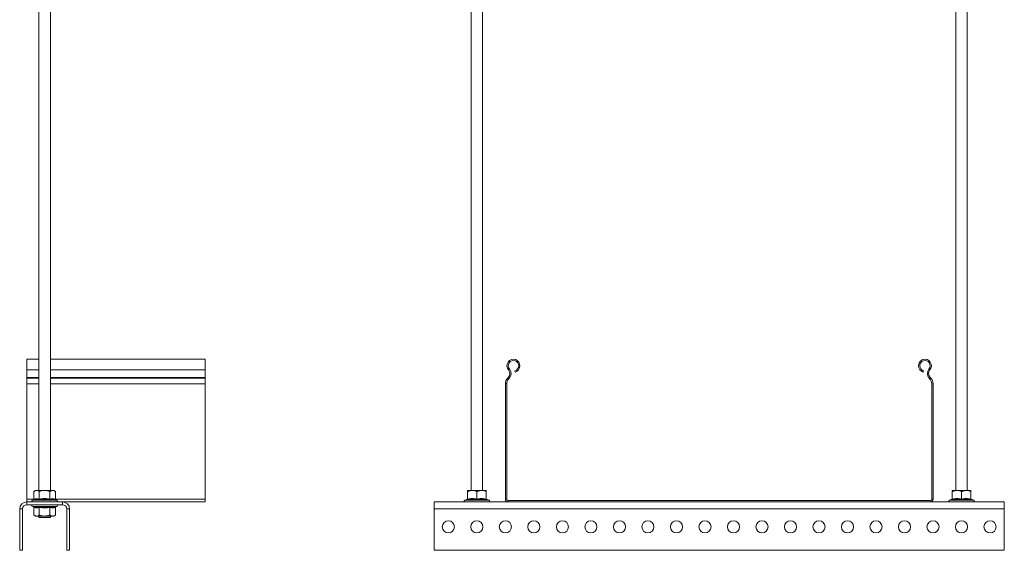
# Model space of a CAD drawing. Header units: millimetres. Extents: x 340 to 1157, y -232 to 1361.
# Tile 6 of 7: x 466 to 1157, y 616 to 988. Entities that reach past the tile are written whole.
import ezdxf

# ---------------------------------------------------------------- set-up
doc = ezdxf.new("R2010")
doc.units = ezdxf.units.MM

msp = doc.modelspace()

# ---------------------------------------------------------------- linework, layer by layer
at = {"color": 7, "linetype": 'Continuous', "lineweight": 15}
for p, q in [((479.98, 1040.14), (479.98, 658.14)), ((487.98, 658.14), (487.98, 1040.14)), ((783.2, 1016.14), (783.2, 658.14)), ((791.2, 658.14), (791.2, 1016.14)), ((1123.2, 1016.14), (1123.2, 658.14)), ((1131.2, 658.14), (1131.2, 1016.14)), ((479.98, 750.14), (471.48, 750.14)), ((471.48, 742.68), (471.48, 750.14)), ((596.48, 750.14), (487.98, 750.14)), ((596.48, 742.68), (596.48, 750.14)), ((471.48, 737.37), (471.48, 742.68)), ((596.48, 737.37), (596.48, 742.68)), ((809.37, 742.68), (810.06, 743.26)), ((814.05, 741.19), (813.82, 742.06)), ((1100.58, 742.06), (1100.34, 741.19)), ((1105.02, 742.68), (1104.33, 743.26)), ((471.48, 737.01), (471.48, 737.37)), ((471.48, 732.88), (471.48, 737.01)), ((471.48, 652.04), (471.48, 732.88)), ((596.48, 737.01), (596.48, 737.37)), ((596.48, 732.88), (596.48, 737.01)), ((596.48, 652.04), (596.48, 732.88)), ((808.1, 732.88), (807.2, 732.88)), ((807.2, 732.88), (807.2, 652.04)), ((808.1, 732.88), (808.1, 652.04)), ((809.19, 737.37), (808.85, 737.01)), ((808.85, 737.01), (809.5, 736.39)), ((809.84, 736.75), (809.19, 737.37)), ((809.84, 736.75), (809.5, 736.39)), ((1105.2, 737.37), (1104.55, 736.75)), ((1104.89, 736.39), (1104.55, 736.75)), ((1104.89, 736.39), (1105.55, 737.01)), ((1105.55, 737.01), (1105.2, 737.37)), ((1107.2, 732.88), (1106.3, 732.88)), ((1106.3, 652.04), (1106.3, 732.88)), ((1107.2, 652.04), (1107.2, 732.88)), ((477.48, 658.14), (476.48, 657.34)), ((476.48, 652.07), (476.48, 657.34)), ((478.35, 658.14), (477.48, 658.14)), ((483.98, 658.14), (478.35, 658.14)), ((480.23, 652.07), (480.23, 657.34)), ((483.98, 658.14), (489.61, 658.14)), ((487.73, 652.07), (487.73, 657.34)), ((490.48, 658.14), (489.61, 658.14)), ((491.49, 657.34), (490.48, 658.14)), ((491.49, 652.07), (491.49, 657.34)), ((783.95, 658.14), (780.7, 658.14)), ((780.7, 652.07), (780.7, 657.34)), ((790.45, 658.14), (783.95, 658.14)), ((787.2, 652.07), (787.2, 657.34)), ((793.7, 658.14), (790.45, 658.14)), ((793.7, 652.07), (793.7, 657.34)), ((1123.95, 658.14), (1120.7, 658.14)), ((1120.7, 652.07), (1120.7, 657.34)), ((1130.45, 658.14), (1123.95, 658.14)), ((1127.2, 652.07), (1127.2, 657.34)), ((1133.7, 658.14), (1130.45, 658.14)), ((1133.7, 652.07), (1133.7, 657.34)), ((471.48, 650.14), (471.48, 652.04)), ((471.48, 650.14), (471.48, 648.14)), ((496.48, 650.14), (471.48, 650.14)), ((476.09, 651.57), (475.44, 651.34)), ((492.52, 651.34), (491.88, 651.57)), ((596.48, 650.14), (496.48, 650.14)), ((496.48, 648.14), (496.48, 650.14)), ((596.48, 650.14), (596.48, 652.04)), ((1157.2, 650.14), (757.2, 650.14)), ((757.2, 650.14), (757.2, 645.14)), ((780.36, 651.96), (778.65, 651.34)), ((794.02, 651.9), (794.02, 651.92)), ((795.74, 651.34), (794.04, 651.96)), ((807.2, 652.04), (808.1, 652.04)), ((809.1, 651.04), (809.1, 650.14)), ((809.1, 651.04), (1105.3, 651.04)), ((809.1, 650.14), (1105.3, 650.14)), ((1105.3, 650.14), (1105.3, 651.04)), ((1106.3, 652.04), (1107.2, 652.04)), ((1120.36, 651.96), (1118.65, 651.34)), ((1134.02, 651.9), (1134.02, 651.92)), ((1135.74, 651.34), (1134.04, 651.96)), ((1157.2, 650.14), (1157.2, 645.14)), ((466.48, 645.14), (466.48, 616.14)), ((468.48, 645.14), (466.48, 645.14)), ((468.48, 645.14), (468.48, 616.14)), ((496.48, 648.14), (471.48, 648.14)), ((475.44, 646.94), (476.09, 646.7)), ((476.48, 646.2), (476.48, 640.94)), ((480.23, 646.2), (480.23, 640.94)), ((487.73, 646.2), (487.73, 640.94)), ((491.49, 646.2), (491.49, 640.94)), ((491.88, 646.7), (492.52, 646.94)), ((501.48, 645.14), (499.48, 645.14)), ((499.48, 616.14), (499.48, 645.14)), ((501.48, 616.14), (501.48, 645.14)), ((1157.2, 645.14), (757.2, 645.14)), ((757.2, 645.14), (757.2, 616.14)), ((1157.2, 645.14), (1157.2, 616.14)), ((476.48, 640.94), (477.48, 640.14)), ((477.48, 640.14), (478.35, 640.14)), ((483.98, 640.14), (478.35, 640.14)), ((479.98, 640.14), (479.98, 639.14)), ((487.98, 639.14), (479.98, 639.14)), ((483.98, 640.14), (489.61, 640.14)), ((487.98, 639.14), (487.98, 640.14)), ((489.61, 640.14), (490.48, 640.14)), ((490.48, 640.14), (491.49, 640.94)), ((468.48, 616.14), (466.48, 616.14)), ((501.48, 616.14), (499.48, 616.14)), ((1157.2, 616.14), (757.2, 616.14))]:
    msp.add_line(p, q, dxfattribs=at)
at = {"color": 8, "linetype": 'Continuous', "lineweight": 15}
for p, q in [((479.98, 742.68), (471.48, 742.68)), ((596.48, 742.68), (487.98, 742.68)), ((479.98, 737.37), (471.48, 737.37)), ((479.98, 737.01), (471.48, 737.01)), ((479.98, 732.88), (471.48, 732.88)), ((596.48, 737.37), (487.98, 737.37)), ((596.48, 737.01), (487.98, 737.01)), ((596.48, 732.88), (487.98, 732.88)), ((476.47, 652.04), (471.48, 652.04)), ((475.44, 651.34), (483.98, 651.34)), ((483.98, 651.34), (492.52, 651.34)), ((596.48, 652.04), (491.49, 652.04)), ((778.65, 651.34), (795.74, 651.34)), ((1118.65, 651.34), (1135.74, 651.34)), ((483.98, 646.94), (475.44, 646.94)), ((492.52, 646.94), (483.98, 646.94))]:
    msp.add_line(p, q, dxfattribs=at)
at = {"color": 7, "linetype": 'Continuous', "lineweight": 15}
for centre in [(767.2, 632.64), (787.2, 632.64), (807.2, 632.64), (827.2, 632.64), (847.2, 632.64), (867.2, 632.64), (887.2, 632.64), (907.2, 632.64), (927.2, 632.64), (947.2, 632.64), (967.2, 632.64), (987.2, 632.64), (1007.2, 632.64), (1027.2, 632.64), (1047.2, 632.64), (1067.2, 632.64), (1087.2, 632.64), (1107.2, 632.64), (1127.2, 632.64), (1147.2, 632.64)]:
    msp.add_circle(centre, 4.25, dxfattribs=at)
for centre, radius, start, end in [((812.87, 745.59), 4.55, 285, 219.68246), ((812.87, 745.59), 3.65, 285, 219.68246), ((1101.52, 745.59), 4.55, 320.31754, 255), ((1101.52, 745.59), 3.65, 320.31754, 255), ((806.29, 740.13), 4, 316.4642, 39.68246), ((806.29, 740.13), 4.9, 316.4642, 39.68246), ((1108.1, 740.13), 4.9, 140.31754, 223.5358), ((1108.1, 740.13), 4, 140.31754, 223.5358), ((813.2, 732.88), 6, 136.4642, 180), ((813.2, 732.88), 5.1, 136.4642, 180), ((1101.2, 732.88), 5.1, 0, 43.5358), ((1101.2, 732.88), 6, 0, 43.5358), ((471.48, 645.14), 5, 90, 180), ((475.65, 650.76), 0.619, 110, 270), ((492.31, 650.76), 0.619, 270, 70), ((496.48, 645.14), 5, 0, 90), ((778.87, 650.76), 0.619, 110, 270), ((780.22, 652.41), 0.48, 287.66913, 353.33888), ((794.18, 652.41), 0.48, 186.63013, 252.89727), ((795.53, 650.76), 0.619, 270, 70), ((809.1, 652.04), 1.9, 180, 270), ((809.1, 652.04), 1, 180, 270), ((1105.3, 652.04), 1, 270, 0), ((1105.3, 652.04), 1.9, 270, 0), ((1118.87, 650.76), 0.619, 110, 270), ((1120.22, 652.41), 0.48, 287.66913, 353.33888), ((1134.18, 652.41), 0.48, 186.62741, 252.90999), ((1135.53, 650.76), 0.619, 270, 70), ((471.48, 645.14), 3, 90, 180), ((475.65, 647.52), 0.619, 90, 250), ((492.31, 647.52), 0.619, 290, 90), ((496.48, 645.14), 3, 0, 90)]:
    msp.add_arc(centre, radius, start, end, dxfattribs=at)
for points, knots in [([(478.35, 658.14), (477.86, 658.04), (477.21, 657.91), (476.61, 657.44), (476.48, 657.34)], [0, 0, 0, 0, 0.769007, 1, 1, 1, 1]), ([(480.23, 657.34), (479.97, 657.53), (479.43, 657.91), (478.79, 658.12), (478.43, 658.13), (478.35, 658.14)], [0, 0, 0, 0, 0.434796, 0.879842, 1, 1, 1, 1]), ([(480.23, 657.34), (480.55, 657.46), (481.75, 657.92), (483.03, 658.05), (483.98, 658.14)], [0, 0, 0, 0, 0.2639, 1, 1, 1, 1]), ([(483.98, 658.14), (484.15, 658.13), (485.34, 658.11), (486.61, 657.78), (487.65, 657.37), (487.73, 657.34)], [0, 0, 0, 0, 0.1279424, 0.9273611, 1, 1, 1, 1]), ([(489.61, 658.14), (489.12, 658.04), (488.47, 657.91), (487.87, 657.44), (487.73, 657.34)], [0, 0, 0, 0, 0.769004, 1, 1, 1, 1]), ([(491.49, 657.34), (491.22, 657.53), (490.69, 657.91), (490.05, 658.12), (489.69, 658.13), (489.61, 658.14)], [0, 0, 0, 0, 0.434796, 0.879856, 1, 1, 1, 1]), ([(783.95, 658.14), (783.09, 658.04), (781.98, 657.91), (780.94, 657.44), (780.7, 657.34)], [0, 0, 0, 0, 0.769007, 1, 1, 1, 1]), ([(780.7, 657.34), (780.7, 657.46), (780.7, 657.92), (780.7, 658.05), (780.7, 658.14)], [0, 0, 0, 0, 0.2639, 1, 1, 1, 1]), ([(787.2, 657.34), (786.74, 657.53), (785.82, 657.91), (784.71, 658.12), (784.08, 658.13), (783.95, 658.14)], [0, 0, 0, 0, 0.434793, 0.879839, 1, 1, 1, 1]), ([(790.45, 658.14), (789.59, 658.04), (788.48, 657.91), (787.44, 657.44), (787.2, 657.34)], [0, 0, 0, 0, 0.769007, 1, 1, 1, 1]), ([(793.7, 657.34), (793.24, 657.53), (792.32, 657.91), (791.21, 658.12), (790.58, 658.13), (790.45, 658.14)], [0, 0, 0, 0, 0.434796, 0.879856, 1, 1, 1, 1]), ([(793.7, 657.34), (793.7, 657.46), (793.7, 657.92), (793.7, 658.05), (793.7, 658.14)], [0, 0, 0, 0, 0.2639, 1, 1, 1, 1]), ([(1123.95, 658.14), (1123.09, 658.04), (1121.98, 657.91), (1120.94, 657.44), (1120.7, 657.34)], [0, 0, 0, 0, 0.769007, 1, 1, 1, 1]), ([(1120.7, 657.34), (1120.7, 657.46), (1120.7, 657.92), (1120.7, 658.05), (1120.7, 658.14)], [0, 0, 0, 0, 0.2639, 1, 1, 1, 1]), ([(1127.2, 657.34), (1126.74, 657.53), (1125.82, 657.91), (1124.71, 658.12), (1124.08, 658.13), (1123.95, 658.14)], [0, 0, 0, 0, 0.434785, 0.87985, 1, 1, 1, 1]), ([(1130.45, 658.14), (1129.59, 658.04), (1128.48, 657.91), (1127.44, 657.44), (1127.2, 657.34)], [0, 0, 0, 0, 0.769007, 1, 1, 1, 1]), ([(1133.7, 657.34), (1133.24, 657.53), (1132.32, 657.91), (1131.21, 658.12), (1130.58, 658.13), (1130.45, 658.14)], [0, 0, 0, 0, 0.434796, 0.879842, 1, 1, 1, 1]), ([(1133.7, 657.34), (1133.7, 657.46), (1133.7, 657.92), (1133.7, 658.05), (1133.7, 658.14)], [0, 0, 0, 0, 0.2639, 1, 1, 1, 1]), ([(476.48, 652.07), (476.47, 652.02), (476.46, 651.91), (476.37, 651.77), (476.25, 651.65), (476.14, 651.59), (476.09, 651.57), (476.09, 651.57)], [0, 0, 0, 0, 0.236159, 0.471362, 0.732395, 0.993146, 1, 1, 1, 1]), ([(480.03, 651.57), (479.88, 651.63), (479.1, 651.9), (477.78, 652.09), (476.61, 651.73), (476.09, 651.57)], [0, 0, 0, 0, 0.120961, 0.606823, 1, 1, 1, 1]), ([(476.48, 652.07), (477.09, 652.24), (478.34, 652.59), (479.59, 652.25), (480.23, 652.07)], [0, 0, 0, 0, 0.4921708, 1, 1, 1, 1]), ([(480.23, 652.07), (480.23, 652.02), (480.22, 651.91), (480.18, 651.77), (480.12, 651.65), (480.06, 651.59), (480.03, 651.57), (480.03, 651.57)], [0, 0, 0, 0, 0.236174, 0.471368, 0.732404, 0.99312, 1, 1, 1, 1]), ([(487.93, 651.57), (487.61, 651.63), (486.03, 651.9), (483.37, 652.09), (481.06, 651.73), (480.03, 651.57)], [0, 0, 0, 0, 0.120964, 0.606826, 1, 1, 1, 1]), ([(480.23, 652.07), (481.46, 652.24), (483.96, 652.59), (486.46, 652.25), (487.73, 652.07)], [0, 0, 0, 0, 0.492172, 1, 1, 1, 1]), ([(487.73, 652.07), (488.35, 652.24), (489.6, 652.59), (490.85, 652.25), (491.49, 652.07)], [0, 0, 0, 0, 0.49217, 1, 1, 1, 1]), ([(487.73, 652.07), (487.74, 652.02), (487.74, 651.91), (487.79, 651.77), (487.85, 651.65), (487.9, 651.59), (487.93, 651.57), (487.93, 651.57)], [0, 0, 0, 0, 0.236176, 0.471382, 0.732404, 0.99314, 1, 1, 1, 1]), ([(491.88, 651.57), (491.72, 651.63), (490.92, 651.9), (489.57, 652.09), (488.44, 651.73), (487.93, 651.57)], [0, 0, 0, 0, 0.120965, 0.606829, 1, 1, 1, 1]), ([(491.88, 651.57), (491.88, 651.57), (491.82, 651.59), (491.71, 651.65), (491.59, 651.77), (491.5, 651.91), (491.49, 652.02), (491.49, 652.07)], [0, 0, 0, 0, 0.006855, 0.267573, 0.528646, 0.763834, 1, 1, 1, 1]), ([(780.36, 651.57), (780.36, 651.57), (780.41, 651.59), (780.5, 651.65), (780.61, 651.77), (780.68, 651.91), (780.69, 652.02), (780.7, 652.07)], [0, 0, 0, 0, 0.00688, 0.267585, 0.528665, 0.763849, 1, 1, 1, 1]), ([(787.2, 651.57), (786.93, 651.63), (785.56, 651.9), (783.26, 652.09), (781.26, 651.73), (780.36, 651.57)], [0, 0, 0, 0, 0.120965, 0.606823, 1, 1, 1, 1]), ([(780.7, 652.07), (781.76, 652.24), (783.93, 652.59), (786.1, 652.25), (787.2, 652.07)], [0, 0, 0, 0, 0.4921708, 1, 1, 1, 1]), ([(787.2, 652.07), (788.26, 652.24), (790.43, 652.59), (792.6, 652.25), (793.7, 652.07)], [0, 0, 0, 0, 0.4921708, 1, 1, 1, 1]), ([(787.2, 652.07), (787.2, 652.02), (787.2, 651.91), (787.2, 651.77), (787.2, 651.65), (787.2, 651.59), (787.2, 651.57), (787.2, 651.57)], [0, 0, 0, 0, 0.236159, 0.471362, 0.732395, 0.993146, 1, 1, 1, 1]), ([(794.04, 651.57), (793.76, 651.63), (792.38, 651.9), (790.07, 652.09), (788.08, 651.73), (787.2, 651.57)], [0, 0, 0, 0, 0.120968, 0.606823, 1, 1, 1, 1]), ([(793.7, 652.07), (793.7, 652.02), (793.71, 651.91), (793.79, 651.77), (793.89, 651.65), (793.99, 651.59), (794.03, 651.57), (794.04, 651.57)], [0, 0, 0, 0, 0.236151, 0.471335, 0.732415, 0.99312, 1, 1, 1, 1]), ([(1120.36, 651.57), (1120.36, 651.57), (1120.41, 651.59), (1120.5, 651.65), (1120.61, 651.77), (1120.68, 651.91), (1120.69, 652.02), (1120.7, 652.07)], [0, 0, 0, 0, 0.00688, 0.267596, 0.528632, 0.763826, 1, 1, 1, 1]), ([(1127.2, 651.57), (1126.93, 651.63), (1125.56, 651.9), (1123.26, 652.09), (1121.26, 651.73), (1120.36, 651.57)], [0, 0, 0, 0, 0.120965, 0.606826, 1, 1, 1, 1]), ([(1120.7, 652.07), (1121.76, 652.24), (1123.93, 652.59), (1126.1, 652.25), (1127.2, 652.07)], [0, 0, 0, 0, 0.492174, 1, 1, 1, 1]), ([(1127.2, 652.07), (1128.26, 652.24), (1130.43, 652.59), (1132.6, 652.25), (1133.7, 652.07)], [0, 0, 0, 0, 0.4921708, 1, 1, 1, 1]), ([(1127.2, 652.07), (1127.2, 652.02), (1127.2, 651.91), (1127.2, 651.77), (1127.2, 651.65), (1127.2, 651.59), (1127.2, 651.57), (1127.2, 651.57)], [0, 0, 0, 0, 0.236159, 0.471362, 0.732395, 0.993146, 1, 1, 1, 1]), ([(1134.04, 651.57), (1133.76, 651.63), (1132.38, 651.9), (1130.07, 652.09), (1128.08, 651.73), (1127.2, 651.57)], [0, 0, 0, 0, 0.120961, 0.606823, 1, 1, 1, 1]), ([(1133.7, 652.07), (1133.7, 652.02), (1133.71, 651.91), (1133.79, 651.77), (1133.89, 651.65), (1133.99, 651.59), (1134.03, 651.57), (1134.04, 651.57)], [0, 0, 0, 0, 0.236174, 0.471368, 0.732404, 0.99312, 1, 1, 1, 1]), ([(476.09, 646.7), (476.25, 646.65), (477.05, 646.37), (478.39, 646.19), (479.53, 646.54), (480.03, 646.7)], [0, 0, 0, 0, 0.120965, 0.606829, 1, 1, 1, 1]), ([(476.09, 646.7), (476.09, 646.7), (476.14, 646.68), (476.25, 646.62), (476.37, 646.51), (476.46, 646.36), (476.47, 646.25), (476.48, 646.2)], [0, 0, 0, 0, 0.006854, 0.267612, 0.528643, 0.763843, 1, 1, 1, 1]), ([(480.23, 646.2), (479.61, 646.03), (478.36, 645.69), (477.11, 646.03), (476.48, 646.2)], [0, 0, 0, 0, 0.4921708, 1, 1, 1, 1]), ([(480.03, 646.7), (480.35, 646.65), (481.93, 646.37), (484.6, 646.19), (486.9, 646.54), (487.93, 646.7)], [0, 0, 0, 0, 0.120964, 0.606826, 1, 1, 1, 1]), ([(480.23, 646.2), (480.23, 646.25), (480.22, 646.36), (480.18, 646.51), (480.12, 646.62), (480.06, 646.68), (480.03, 646.7), (480.03, 646.7)], [0, 0, 0, 0, 0.236172, 0.471363, 0.732397, 0.99312, 1, 1, 1, 1]), ([(487.73, 646.2), (486.5, 646.03), (484, 645.69), (481.5, 646.03), (480.23, 646.2)], [0, 0, 0, 0, 0.492168, 1, 1, 1, 1]), ([(487.73, 646.2), (487.74, 646.25), (487.74, 646.36), (487.79, 646.51), (487.85, 646.62), (487.9, 646.68), (487.93, 646.7), (487.93, 646.7)], [0, 0, 0, 0, 0.236173, 0.471377, 0.732396, 0.99314, 1, 1, 1, 1]), ([(491.49, 646.2), (490.87, 646.03), (489.62, 645.69), (488.37, 646.03), (487.73, 646.2)], [0, 0, 0, 0, 0.49217, 1, 1, 1, 1]), ([(487.93, 646.7), (488.08, 646.65), (488.86, 646.37), (490.19, 646.19), (491.35, 646.54), (491.88, 646.7)], [0, 0, 0, 0, 0.120961, 0.606823, 1, 1, 1, 1]), ([(491.49, 646.2), (491.49, 646.25), (491.5, 646.36), (491.59, 646.51), (491.71, 646.62), (491.82, 646.68), (491.88, 646.7), (491.88, 646.7)], [0, 0, 0, 0, 0.236163, 0.471349, 0.732419, 0.993145, 1, 1, 1, 1]), ([(476.48, 640.94), (476.74, 640.75), (477.27, 640.36), (477.91, 640.15), (478.28, 640.14), (478.35, 640.14)], [0, 0, 0, 0, 0.4347926, 0.8798521, 1, 1, 1, 1]), ([(478.35, 640.14), (478.85, 640.24), (479.49, 640.37), (480.09, 640.83), (480.23, 640.94)], [0, 0, 0, 0, 0.769008, 1, 1, 1, 1]), ([(483.98, 640.14), (483.82, 640.14), (482.63, 640.16), (481.36, 640.5), (480.32, 640.9), (480.23, 640.94)], [0, 0, 0, 0, 0.127943, 0.927354, 1, 1, 1, 1]), ([(487.73, 640.94), (487.42, 640.82), (486.22, 640.35), (484.93, 640.23), (483.98, 640.14)], [0, 0, 0, 0, 0.263892, 1, 1, 1, 1]), ([(487.73, 640.94), (488, 640.75), (488.53, 640.36), (489.17, 640.15), (489.53, 640.14), (489.61, 640.14)], [0, 0, 0, 0, 0.434795, 0.879839, 1, 1, 1, 1]), ([(489.61, 640.14), (490.11, 640.24), (490.75, 640.37), (491.35, 640.83), (491.49, 640.94)], [0, 0, 0, 0, 0.769008, 1, 1, 1, 1])]:
    msp.add_open_spline(points, degree=3, knots=knots, dxfattribs=at)
at = {"color": 8, "linetype": 'Continuous', "lineweight": 15}
for points, knots in [([(780.36, 651.57), (780.36, 651.63), (780.37, 651.87), (780.38, 651.89), (780.38, 651.9)], [0, 0, 0, 0, 0.241915, 1, 1, 1, 1]), ([(794.02, 651.92), (794.02, 651.93), (794.01, 652.01), (794.02, 651.78), (794.04, 651.57)], [0, 0, 0, 0, 0.1509979, 1, 1, 1, 1]), ([(1120.36, 651.57), (1120.36, 651.63), (1120.37, 651.87), (1120.38, 651.89), (1120.38, 651.9)], [0, 0, 0, 0, 0.241914, 1, 1, 1, 1]), ([(1134.02, 651.92), (1134.02, 651.93), (1134.01, 652.01), (1134.02, 651.78), (1134.04, 651.57)], [0, 0, 0, 0, 0.1509979, 1, 1, 1, 1])]:
    msp.add_open_spline(points, degree=3, knots=knots, dxfattribs=at)

doc.saveas('drawing.dxf')
